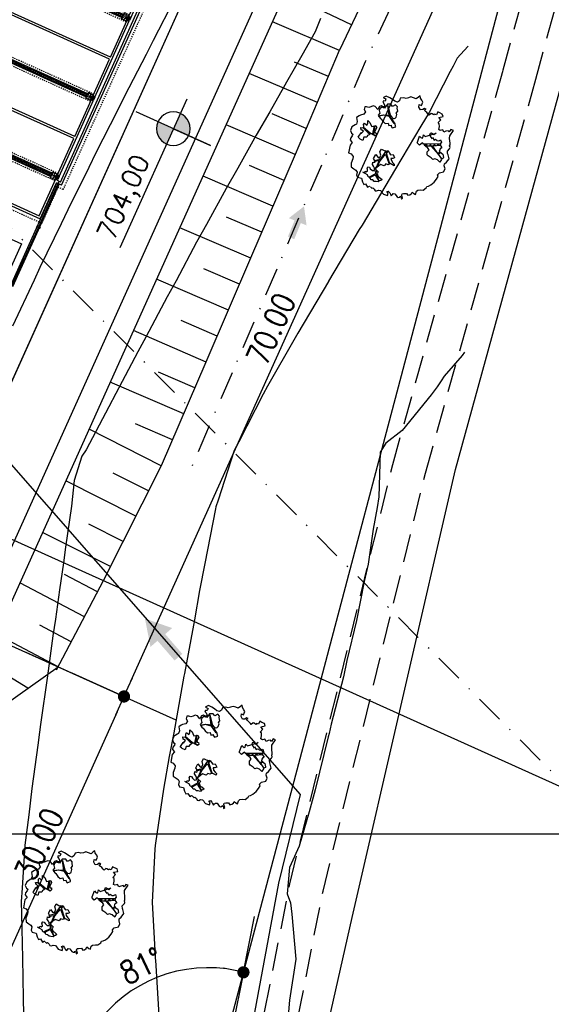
# Model space of a CAD drawing. Header units: millimetres. Extents: x 196436 to 199900, y 8705373 to 8708636.
# Tile 223 of 238: x 199540 to 199587, y 8707585 to 8707672. Entities that reach past the tile are written whole.
import ezdxf

# ---------------------------------------------------------------- set-up
doc = ezdxf.new("R2010")
doc.units = ezdxf.units.MM
doc.header["$LTSCALE"] = 5
for name, pattern in [('DASHDOT', [1, 0.5, -0.25, 0, -0.25]), ('DASHED', [0.75, 0.5, -0.25]), ('HIDDEN', [0.375, 0.25, -0.125])]:
    doc.linetypes.add(name, pattern=pattern)
for name, color, linetype in [('$CURVAS2', 40, 'Continuous'), ('ARVORE', 102, 'Continuous'), ('BAR-EIXOS', 7, 'DASHDOT'), ('BAR-PECAS', 2, 'Continuous'), ('CAIXA', 7, 'Continuous'), ('CERCA', 3, 'CERCA_LINE'), ('DIM', 7, 'Continuous'), ('drenagem', 184, 'Continuous'), ('ESTRADA_BARRO', 9, 'DASHED'), ('ESTRUTURA', 5, 'Continuous'), ('FLANGE', 9, 'Continuous'), ('LAGOA', 3, 'Continuous'), ('LFINA', 3, 'Continuous'), ('LIMHATRA', 2, 'HIDDEN'), ('LINHA_TRANS', 4, 'DASHDOT'), ('MALHA', 9, 'Continuous'), ('MF', 2, 'Continuous'), ('PAREDE', 5, 'Continuous'), ('REDE', 22, 'Continuous'), ('TER-BERMA', 4, 'Continuous'), ('TER-COTAS', 7, 'Continuous'), ('TER-OFFSET', 3, 'Continuous'), ('TER-OFFSET-LINHA', 7, 'Continuous'), ('TUBULACAO', 2, 'Continuous')]:
    doc.layers.add(name, color=color, linetype=linetype)
doc.styles.add('ROMANS', font='romans.shx', dxfattribs={"width": 0.85})
doc.linetypes.add('CERCA_LINE', pattern='A,0.5,-0.2,["X",Standard,S=0.1,R=0,X=-0.1,Y=-0.05],-0.25', length=0.95)
doc.dimstyles.new('COTA-500-EXTERNA', dxfattribs={"dimtxt": 2, "dimasz": 1.5, "dimexe": 0, "dimexo": 3, "dimgap": 0.5, "dimtad": 1, "dimzin": 4, "dimdsep": 46, "dimtxsty": 'ROMANS', "dimblk1": 'DOT1', "dimblk2": 'DOT1', "dimsah": 1, "dimcen": 0.2, "dimclrd": 256, "dimclre": 256, "dimclrt": 2, "dimadec": 0, "dimazin": 0, "dimtfac": 1, "dimtix": 1, "dimtmove": 2, "dimatfit": 3, "dimldrblk": 'DOT1', "dimfxl": 0, "dimtvp": 0.025, "dimtolj": 1, "dimtzin": 4, "dimlwd": -1, "dimlwe": -1, "dimarcsym": 0})

# ---------------------------------------------------------------- blocks, each defined once
blk = doc.blocks.new('A$C55C26645')
h = blk.add_hatch(color=2)
h.paths.add_polyline_path([(68.45, 12.67), (68.45, 21.47), (59.65, 21.47, 0.414214)])
h.paths.add_polyline_path([(68.45, 30.27), (68.45, 21.47), (77.25, 21.47, 0.414214)])
at = {"color": 7, "linetype": 'Continuous'}
blk.add_line((85.45, 21.47), (0, 21.47), dxfattribs=at)
blk.add_lwpolyline([(68.45, 21.47), (68.45, 42.86), (68.45, 0)], dxfattribs=at)
blk.add_circle((68.45, 21.47), 8.8, dxfattribs=at)
at = {"color": 3, "style": 'ROMANS'}
blk.add_attdef('226,00', (1.58, 25.75), '', height=10, dxfattribs=at)
blk = doc.blocks.new('A$C68864091')
at = {"layer": 'BAR-EIXOS', "color": 7, "ltscale": 0.1}
for p, q in [((-3345, 120), (-2745, 120)), ((-2672.5, 120), (-2072.5, 120)), ((-1972.5, 120), (-2072.5, 120)), ((-1902.5, 120), (-1302.5, 120)), ((-1132.5, 120), (-532.5, 120)), ((-432.5, 120), (-532.5, 120)), ((-2705, -315), (-2705, 85)), ((-1935, -315), (-1935, 85)), ((-1165, -315), (-1165, 85)), ((-395, -315), (-395, 85)), ((-2705, -915), (-2705, -315)), ((-1935, -915), (-1935, -315)), ((-1165, -915), (-1165, -315)), ((-395, -915), (-395, -315)), ((-2705, -1515), (-2705, -915)), ((-1935, -1515), (-1935, -915)), ((-1165, -1515), (-1165, -915)), ((-395, -1515), (-395, -915))]:
    blk.add_line(p, q, dxfattribs=at)
at = {"layer": 'BAR-EIXOS', "ltscale": 0.1}
blk.add_line((-1202.5, 120), (-1302.5, 120), dxfattribs=at)
at = {"layer": 'BAR-EIXOS', "color": 7}
for p, q in [((-2705, -1515), (-2705, -1505.2)), ((-2705, -1515), (-2705, -1505.8)), ((-1935, -1515), (-1935, -1505.2)), ((-1935, -1515), (-1935, -1505.8)), ((-1165, -1515), (-1165, -1505.2)), ((-1165, -1515), (-1165, -1505.8)), ((-395, -1515), (-395, -1505.2)), ((-395, -1515), (-395, -1505.8))]:
    blk.add_line(p, q, dxfattribs=at)
at = {"layer": 'BAR-PECAS', "color": 7, "linetype": 'DASHED'}
for p, q in [((-3334.9, 128.5), (-2745, 128.5)), ((-3334.9, 111.5), (-2745, 111.5)), ((-2662.4, 128.5), (-2072.5, 128.5)), ((-2662.4, 111.5), (-2072.5, 111.5)), ((-2065.1, 108.7), (-2065.1, 131.3)), ((-2064.3, 107.8), (-2064.3, 132.1)), ((-1975, 128.5), (-2062.4, 128.5)), ((-1975, 111.5), (-2062.4, 111.5)), ((-1892.4, 128.5), (-1302.5, 128.5)), ((-1892.4, 111.5), (-1302.5, 111.5)), ((-1295.1, 108.7), (-1295.1, 131.3)), ((-1294.3, 107.8), (-1294.3, 132.1)), ((-1205, 128.5), (-1292.4, 128.5)), ((-1205, 111.5), (-1292.4, 111.5)), ((-1122.4, 128.5), (-532.5, 128.5)), ((-1122.4, 111.5), (-532.5, 111.5)), ((-525.1, 108.7), (-525.1, 131.3)), ((-524.3, 107.8), (-524.3, 132.1)), ((-435, 128.5), (-522.4, 128.5)), ((-435, 111.5), (-522.4, 111.5)), ((-2710.9, -20), (-2710.9, 80)), ((-2699.1, -20), (-2699.1, 80)), ((-1940.9, -20), (-1940.9, 80)), ((-1929.1, -20), (-1929.1, 80)), ((-1170.9, -20), (-1170.9, 80)), ((-1159.1, -20), (-1159.1, 80)), ((-400.9, -20), (-400.9, 80)), ((-389.1, -20), (-389.1, 80)), ((-2710.9, -1505.5), (-2710.9, -1470)), ((-2699.1, -1505.5), (-2699.1, -1470)), ((-1940.9, -1505.5), (-1940.9, -1470)), ((-1929.1, -1505.5), (-1929.1, -1470)), ((-1170.9, -1505.5), (-1170.9, -1470)), ((-1159.1, -1505.5), (-1159.1, -1470)), ((-400.9, -1505.5), (-400.9, -1470)), ((-389.1, -1505.5), (-389.1, -1470)), ((-2695.5, -1507.6), (-2714.4, -1507.6)), ((-2696.4, -1508.4), (-2713.6, -1508.4)), ((-1925.5, -1507.6), (-1944.4, -1507.6)), ((-1926.4, -1508.4), (-1943.6, -1508.4)), ((-1155.5, -1507.6), (-1174.5, -1507.6)), ((-1156.4, -1508.4), (-1173.6, -1508.4)), ((-385.5, -1507.6), (-404.5, -1507.6)), ((-386.4, -1508.4), (-403.6, -1508.4))]:
    blk.add_line(p, q, dxfattribs=at)
at = {"layer": 'BAR-PECAS', "color": 7}
for p, q in [((-2710.9, -305.5), (-2710.9, -20)), ((-2699.1, -305.5), (-2699.1, -20)), ((-1940.9, -305.5), (-1940.9, -20)), ((-1929.1, -305.5), (-1929.1, -20)), ((-1170.9, -305.5), (-1170.9, -20)), ((-1159.1, -305.5), (-1159.1, -20)), ((-400.9, -305.5), (-400.9, -20)), ((-389.1, -305.5), (-389.1, -20)), ((-2695.5, -307.3), (-2714.4, -307.3)), ((-2696.4, -308.2), (-2713.6, -308.2)), ((-2710.9, -905.5), (-2710.9, -315)), ((-2699.1, -905.5), (-2699.1, -315)), ((-1925.5, -307.3), (-1944.4, -307.3)), ((-1926.4, -308.2), (-1943.6, -308.2)), ((-1940.9, -905.5), (-1940.9, -315)), ((-1929.1, -905.5), (-1929.1, -315)), ((-1155.5, -307.3), (-1174.5, -307.3)), ((-1156.4, -308.2), (-1173.6, -308.2)), ((-1170.9, -905.5), (-1170.9, -315)), ((-1159.1, -905.5), (-1159.1, -315)), ((-385.5, -307.3), (-404.5, -307.3)), ((-386.4, -308.2), (-403.6, -308.2)), ((-400.9, -905.5), (-400.9, -315)), ((-389.1, -905.5), (-389.1, -315)), ((-2695.5, -907.3), (-2714.4, -907.3)), ((-2710.9, -1470), (-2710.9, -915)), ((-2699.1, -1470), (-2699.1, -915)), ((-1925.5, -907.3), (-1944.4, -907.3)), ((-1926.4, -908.2), (-1943.6, -908.2)), ((-1940.9, -1470), (-1940.9, -915)), ((-1929.1, -1470), (-1929.1, -915)), ((-1155.5, -907.3), (-1174.5, -907.3)), ((-1156.4, -908.2), (-1173.6, -908.2)), ((-1170.9, -1470), (-1170.9, -915)), ((-1159.1, -1470), (-1159.1, -915)), ((-385.5, -907.3), (-404.5, -907.3)), ((-386.4, -908.2), (-403.6, -908.2)), ((-400.9, -1470), (-400.9, -915)), ((-389.1, -1470), (-389.1, -915))]:
    blk.add_line(p, q, dxfattribs=at)
at = {"layer": 'BAR-PECAS'}
blk.add_line((-2696.4, -908.2), (-2713.6, -908.2), dxfattribs=at)
at = {"layer": 'BAR-PECAS', "color": 7, "linetype": 'DASHED'}
for points in [[(-2072.5, 128.5, -0.214214), (-2065.1, 131.3), (-2064.3, 132.1), (-2062.4, 132.1), (-2062.4, 107.8), (-2064.3, 107.8), (-2065.1, 108.7, -0.214214), (-2072.5, 111.5)], [(-1302.5, 128.5, -0.214214), (-1295.1, 131.3), (-1294.3, 132.1), (-1292.4, 132.1), (-1292.4, 107.8), (-1294.3, 107.8), (-1295.1, 108.7, -0.214214), (-1302.5, 111.5)], [(-532.5, 128.5, -0.214214), (-525.1, 131.3), (-524.3, 132.1), (-522.4, 132.1), (-522.4, 107.8), (-524.3, 107.8), (-525.1, 108.7, -0.214214), (-532.5, 111.5)], [(-2710.9, -1515, -0.214214), (-2713.6, -1508.4), (-2714.4, -1507.6), (-2714.4, -1505.8), (-2695.5, -1505.8), (-2695.5, -1507.6), (-2696.4, -1508.4, -0.214214), (-2699.1, -1515)], [(-1940.9, -1515, -0.214214), (-1943.6, -1508.4), (-1944.4, -1507.6), (-1944.4, -1505.8), (-1925.5, -1505.8), (-1925.5, -1507.6), (-1926.4, -1508.4, -0.214214), (-1929.1, -1515)], [(-1170.9, -1515, -0.214214), (-1173.6, -1508.4), (-1174.5, -1507.6), (-1174.5, -1505.8), (-1155.5, -1505.8), (-1155.5, -1507.6), (-1156.4, -1508.4, -0.214214), (-1159.1, -1515)], [(-400.9, -1515, -0.214214), (-403.6, -1508.4), (-404.5, -1507.6), (-404.5, -1505.8), (-385.5, -1505.8), (-385.5, -1507.6), (-386.4, -1508.4, -0.214214), (-389.1, -1515)]]:
    blk.add_lwpolyline(points, format="xyb", close=True, dxfattribs=at)
at = {"layer": 'BAR-PECAS', "color": 7}
for points in [[(-2710.9, -315, -0.214214), (-2713.6, -308.2), (-2714.4, -307.3), (-2714.4, -305.5), (-2695.5, -305.5), (-2695.5, -307.3), (-2696.4, -308.2, -0.214214), (-2699.1, -315)], [(-1940.9, -315, -0.214214), (-1943.6, -308.2), (-1944.4, -307.3), (-1944.4, -305.5), (-1925.5, -305.5), (-1925.5, -307.3), (-1926.4, -308.2, -0.214214), (-1929.1, -315)], [(-1170.9, -315, -0.214214), (-1173.6, -308.2), (-1174.5, -307.3), (-1174.5, -305.5), (-1155.5, -305.5), (-1155.5, -307.3), (-1156.4, -308.2, -0.214214), (-1159.1, -315)], [(-400.9, -315, -0.214214), (-403.6, -308.2), (-404.5, -307.3), (-404.5, -305.5), (-385.5, -305.5), (-385.5, -307.3), (-386.4, -308.2, -0.214214), (-389.1, -315)], [(-2710.9, -915, -0.214214), (-2713.6, -908.2), (-2714.4, -907.3), (-2714.4, -905.5), (-2695.5, -905.5), (-2695.5, -907.3), (-2696.4, -908.2, -0.214214), (-2699.1, -915)], [(-1940.9, -915, -0.214214), (-1943.6, -908.2), (-1944.4, -907.3), (-1944.4, -905.5), (-1925.5, -905.5), (-1925.5, -907.3), (-1926.4, -908.2, -0.214214), (-1929.1, -915)], [(-1170.9, -915, -0.214214), (-1173.6, -908.2), (-1174.5, -907.3), (-1174.5, -905.5), (-1155.5, -905.5), (-1155.5, -907.3), (-1156.4, -908.2, -0.214214), (-1159.1, -915)], [(-400.9, -915, -0.214214), (-403.6, -908.2), (-404.5, -907.3), (-404.5, -905.5), (-385.5, -905.5), (-385.5, -907.3), (-386.4, -908.2, -0.214214), (-389.1, -915)]]:
    blk.add_lwpolyline(points, format="xyb", close=True, dxfattribs=at)
at = {"layer": 'ESTRUTURA', "color": 3}
for p, q in [((-2645, 180), (-2765, 180)), ((-2765, 60), (-2765, 180)), ((-2645, 60), (-2645, 180)), ((-1875, 180), (-1995, 180)), ((-1995, 60), (-1995, 180)), ((-1875, 60), (-1875, 180)), ((-1105, 180), (-1225, 180)), ((-1225, 60), (-1225, 180)), ((-1105, 60), (-1105, 180)), ((-335, 180), (-455, 180)), ((-455, 60), (-455, 180)), ((-335, 60), (-335, 180)), ((-2665, 160), (-2745, 160)), ((-2745, 80), (-2745, 160)), ((-2665, 80), (-2665, 160)), ((-1895, 160), (-1975, 160)), ((-1975, 80), (-1975, 160)), ((-1895, 80), (-1895, 160)), ((-1125, 160), (-1205, 160)), ((-1205, 80), (-1205, 160)), ((-1125, 80), (-1125, 160)), ((-355, 160), (-435, 160)), ((-435, 80), (-435, 160)), ((-355, 80), (-355, 160)), ((-2645, 60), (-2765, 60)), ((-2665, 80), (-2745, 80)), ((-1875, 60), (-1995, 60)), ((-1895, 80), (-1975, 80)), ((-1105, 60), (-1225, 60)), ((-1125, 80), (-1205, 80)), ((-335, 60), (-455, 60)), ((-355, 80), (-435, 80))]:
    blk.add_line(p, q, dxfattribs=at)
at = {"layer": 'ESTRUTURA', "color": 2}
for p, q in [((-3100, 0), (-3100, -1540)), ((0, 0), (-3100, 0)), ((0, -1590), (0, 0)), ((-3080, -20), (-3080, -1520)), ((-2330, -20), (-3080, -20)), ((-2330, -1520), (-2330, -20)), ((-2310, -1520), (-2310, -20)), ((-1560, -20), (-2310, -20)), ((-1560, -1520), (-1560, -20)), ((-1540, -1520), (-1540, -20)), ((-790, -20), (-1540, -20)), ((-790, -1520), (-790, -20)), ((-770, -1520), (-770, -20)), ((-20, -20), (-770, -20)), ((-20, -1520), (-20, -20)), ((-3100, -1540), (-2750, -1540)), ((-3080, -1520), (-2720, -1520)), ((-2750, -1590), (-2750, -1540)), ((-2730, -1570), (-2730, -1540)), ((-2730, -1540), (-2720, -1540)), ((-2720, -1527.5), (-2720, -1520)), ((-2720, -1540), (-2720, -1532.5)), ((-2690, -1527.5), (-2690, -1520)), ((-2690, -1520), (-2330, -1520)), ((-2690, -1540), (-2690, -1532.5)), ((-2690, -1540), (-1950, -1540)), ((-2310, -1520), (-1950, -1520)), ((-1950, -1527.5), (-1950, -1520)), ((-1950, -1540), (-1950, -1532.5)), ((-1920, -1527.5), (-1920, -1520)), ((-1920, -1520), (-1560, -1520)), ((-1920, -1540), (-1920, -1532.5)), ((-1920, -1540), (-1180, -1540)), ((-1540, -1520), (-1180, -1520)), ((-1180, -1527.5), (-1180, -1520)), ((-1180, -1540), (-1180, -1532.5)), ((-1150, -1527.5), (-1150, -1520)), ((-1150, -1520), (-790, -1520)), ((-1150, -1540), (-1150, -1532.5)), ((-1150, -1540), (-410, -1540)), ((-770, -1520), (-410, -1520)), ((-410, -1527.5), (-410, -1520)), ((-410, -1540), (-410, -1532.5)), ((-380, -1527.5), (-380, -1520)), ((-380, -1520), (-20, -1520)), ((-380, -1540), (-380, -1532.5)), ((-380, -1540), (-20, -1540)), ((-2750, -1590), (0, -1590)), ((-2730, -1570), (-20, -1570))]:
    blk.add_line(p, q, dxfattribs=at)
at = {"layer": 'ESTRUTURA', "color": 7}
for p, q in [((-2720, -1470), (-2720, -20)), ((-2690, -1470), (-2690, -20)), ((-1950, -1470), (-1950, -20)), ((-1920, -1470), (-1920, -20)), ((-1180, -1470), (-1180, -20)), ((-1150, -1470), (-1150, -20)), ((-410, -1470), (-410, -20)), ((-380, -1470), (-380, -20)), ((-2730, -1520), (-2730, -1470)), ((-2730, -1470), (-2680, -1470)), ((-2680, -1520), (-2680, -1470)), ((-1960, -1520), (-1960, -1470)), ((-1960, -1470), (-1910, -1470)), ((-1910, -1520), (-1910, -1470)), ((-1190, -1520), (-1190, -1470)), ((-1190, -1470), (-1140, -1470)), ((-1140, -1520), (-1140, -1470)), ((-420, -1520), (-420, -1470)), ((-420, -1470), (-370, -1470)), ((-370, -1520), (-370, -1470))]:
    blk.add_line(p, q, dxfattribs=at)
at = {"layer": 'ESTRUTURA', "color": 9}
for p, q in [((-2725, -1532.5), (-2725, -1527.5)), ((-2720, -1527.5), (-2725, -1527.5)), ((-2720, -1532.5), (-2725, -1532.5)), ((-2690, -1520), (-2720, -1520)), ((-2720, -1527.5), (-2690, -1527.5)), ((-2720, -1532.5), (-2690, -1532.5)), ((-2690, -1540), (-2720, -1540)), ((-2690, -1527.5), (-2685, -1527.5)), ((-2690, -1532.5), (-2685, -1532.5)), ((-2685, -1532.5), (-2685, -1527.5)), ((-1920, -1520), (-1950, -1520)), ((-1920, -1540), (-1950, -1540)), ((-1920, -1527.5), (-1915, -1527.5)), ((-1920, -1532.5), (-1915, -1532.5)), ((-1915, -1532.5), (-1915, -1527.5)), ((-1185, -1532.5), (-1185, -1527.5)), ((-1180, -1527.5), (-1185, -1527.5)), ((-1180, -1532.5), (-1185, -1532.5)), ((-1150, -1520), (-1180, -1520)), ((-1150, -1540), (-1180, -1540)), ((-1150, -1527.5), (-1145, -1527.5)), ((-1150, -1532.5), (-1145, -1532.5)), ((-1145, -1532.5), (-1145, -1527.5)), ((-415, -1532.5), (-415, -1527.5)), ((-410, -1527.5), (-415, -1527.5)), ((-410, -1532.5), (-415, -1532.5)), ((-380, -1520), (-410, -1520)), ((-380, -1540), (-410, -1540)), ((-380, -1527.5), (-375, -1527.5)), ((-380, -1532.5), (-375, -1532.5)), ((-375, -1532.5), (-375, -1527.5))]:
    blk.add_line(p, q, dxfattribs=at)
at = {"layer": 'ESTRUTURA'}
blk.add_line((-20, -1570), (-20, -1540), dxfattribs=at)
at = {"layer": 'ESTRUTURA', "color": 9}
blk.add_lwpolyline([(-2686, -1531.5), (-2724, -1531.5), (-2724, -1528.5), (-2686, -1528.5)], close=True, dxfattribs=at)
at = {"layer": 'LFINA', "color": 9}
for points in [[(-1916, -1531.5), (-1954, -1531.5), (-1954, -1528.5), (-1916, -1528.5)], [(-1146, -1531.5), (-1184, -1531.5), (-1184, -1528.5), (-1146, -1528.5)], [(-376, -1531.5), (-414, -1531.5), (-414, -1528.5), (-376, -1528.5)]]:
    blk.add_lwpolyline(points, close=True, dxfattribs=at)
at = {"layer": 'LIMHATRA', "color": 9, "linetype": 'HIDDEN', "ltscale": 0.1}
for p, q in [((-3130, 30), (-3130, -1570)), ((30, 30), (-3130, 30)), ((30, -1620), (30, 30)), ((-3130, -1570), (-2780, -1570)), ((-2780, -1620), (-2780, -1570)), ((-2780, -1620), (30, -1620))]:
    blk.add_line(p, q, dxfattribs=at)
at = {"layer": 'LIMHATRA', "color": 7, "linetype": 'HIDDEN', "ltscale": 0.1}
for p, q in [((-2740, -1520), (-2740, -20)), ((-2670, -1520), (-2670, -20)), ((-1970, -1520), (-1970, -20)), ((-1900, -1520), (-1900, -20)), ((-1200, -1520), (-1200, -20)), ((-1130, -1520), (-1130, -20)), ((-430, -1520), (-430, -20)), ((-360, -1520), (-360, -20)), ((-2720, -1520), (-2720, -1470)), ((-2690, -1520), (-2690, -1470)), ((-1950, -1520), (-1950, -1470)), ((-1920, -1520), (-1920, -1470)), ((-1180, -1520), (-1180, -1470)), ((-1150, -1520), (-1150, -1470)), ((-410, -1520), (-410, -1470)), ((-380, -1520), (-380, -1470))]:
    blk.add_line(p, q, dxfattribs=at)
at = {"layer": 'PAREDE', "color": 9}
for p, q in [((-1955, -1532.5), (-1955, -1527.5)), ((-1950, -1527.5), (-1955, -1527.5)), ((-1950, -1532.5), (-1955, -1532.5)), ((-1950, -1527.5), (-1920, -1527.5)), ((-1950, -1532.5), (-1920, -1532.5)), ((-1180, -1527.5), (-1150, -1527.5)), ((-1180, -1532.5), (-1150, -1532.5)), ((-410, -1527.5), (-380, -1527.5)), ((-410, -1532.5), (-380, -1532.5))]:
    blk.add_line(p, q, dxfattribs=at)
blk = doc.blocks.new('DOT1')
for q in [(0, 3.36), (0, -3.36)]:
    blk.add_line((0, 0), q)
at = {"linetype": 'ByBlock'}
blk.add_line((0, 0), (-1.2, 0), dxfattribs=at)
at = {"color": 0, "linetype": 'ByBlock', "const_width": 0.36}
blk.add_lwpolyline([(-0.18, 0, 1), (0.18, 0, 1)], format="xyb", close=True, dxfattribs=at)
blk = doc.blocks.new('*D80')
at = {"layer": 'Defpoints', "color": 0}
for p in [(199537.808, 8707617.643, -1), (199556.52, 8707575.905, -1), (199551.713, 8707565.235)]:
    blk.add_point(p, dxfattribs=at)
at = {"layer": 'DIM'}
for p, q in [((199536.576, 8707614.908), (199520.526, 8707579.286)), ((199521.894, 8707578.67), (199550.345, 8707565.851)), ((199555.288, 8707573.17), (199551.713, 8707565.235))]:
    blk.add_line(p, q, dxfattribs=at)
at = {"layer": 'DIM', "xscale": 1.5, "yscale": 1.5, "zscale": 1.5}
for p, rotation in [((199520.526, 8707579.286), 155.7458953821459), ((199551.713, 8707565.235), 335.7458953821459)]:
    blk.add_blockref('DOT1', p, dxfattribs=dict(at, rotation=rotation))
at = {"layer": 'DIM', "color": 2, "insert": (199536.736, 8707573.628), "char_height": 2, "attachment_point": 5, "rotation": 335.7459, "style": 'ROMANS'}
blk.add_mtext('\\A1;34.21', dxfattribs=at)
blk = doc.blocks.new('*D81')
at = {"layer": 'Defpoints', "color": 0}
for p in [(199629.982, 8707853.205, -1), (199160.458, 8707754.352, -1), (199553.968, 8707587.887), (199556.52, 8707575.905, -1), (199556.52, 8707575.905, -1)]:
    blk.add_point(p, dxfattribs=at)
at = {"layer": 'DIM'}
blk.add_arc((199556.52, 8707575.905), 12.251, 82.18169, 148.72638, dxfattribs=at)
at = {"layer": 'DIM', "xscale": 1.5, "yscale": 1.5, "zscale": 1.5}
for p, rotation in [((199559.658, 8707587.748), 348.6719272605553), ((199545.35, 8707580.938), 242.2361372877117)]:
    blk.add_blockref('DOT1', p, dxfattribs=dict(at, rotation=rotation))
at = {"layer": 'DIM', "color": 2, "insert": (199550.61, 8707588.321), "char_height": 2, "attachment_point": 5, "rotation": 25.45403, "style": 'ROMANS'}
blk.add_mtext('\\A1;81°', dxfattribs=at)
blk = doc.blocks.new('*D82')
at = {"layer": 'Defpoints', "color": 0}
for p in [(199276.71, 8708012.372, -1), (199629.982, 8707853.205, -1), (199629.982, 8707853.205, -1), (199611.205, 8707850.27), (199556.52, 8707575.905, -1)]:
    blk.add_point(p, dxfattribs=at)
at = {"layer": 'DIM'}
blk.add_arc((199629.982, 8707853.205), 19.004, 160.26936, 250.63871, dxfattribs=at)
at = {"layer": 'DIM', "xscale": 1.5, "yscale": 1.5, "zscale": 1.5}
for p, rotation in [((199612.655, 8707861.011), 68.00762625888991), ((199625.115, 8707834.834), 342.9004382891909)]:
    blk.add_blockref('DOT1', p, dxfattribs=dict(at, rotation=rotation))
at = {"layer": 'DIM', "color": 2, "insert": (199614.177, 8707845.681), "char_height": 2, "attachment_point": 5, "rotation": 295.45403, "style": 'ROMANS'}
blk.add_mtext('\\A1;99°', dxfattribs=at)
blk = doc.blocks.new('*D87')
at = {"layer": 'Defpoints', "color": 0}
for p in [(199276.71, 8708012.372, -1), (199175.31, 8707765.043), (199160.458, 8707754.352, -1), (199160.458, 8707754.352, -1), (199556.52, 8707575.905, -1)]:
    blk.add_point(p, dxfattribs=at)
at = {"layer": 'DIM'}
blk.add_arc((199160.458, 8707754.352), 18.3, 340.44369, 61.0481, dxfattribs=at)
at = {"layer": 'DIM', "xscale": 1.5, "yscale": 1.5, "zscale": 1.5}
for p, rotation in [((199167.975, 8707771.037), 153.3969975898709), ((199177.142, 8707746.835), 248.0947931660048)]:
    blk.add_blockref('DOT1', p, dxfattribs=dict(at, rotation=rotation))
at = {"layer": 'DIM', "color": 2, "insert": (199178.974, 8707761.366), "char_height": 2, "attachment_point": 5, "rotation": 290.7459, "style": 'ROMANS'}
blk.add_mtext('\\A1;90°', dxfattribs=at)
blk = doc.blocks.new('ARVORE6')
for points in [[(-1.778, 2.183), (-1.868, 2.123), (-1.858, 2.064), (-1.957, 2.004), (-2.047, 1.974), (-2.077, 1.895), (-2.057, 1.785), (-2.096, 1.676), (-2.186, 1.627), (-2.265, 1.597), (-2.335, 1.567), (-2.454, 1.358), (-2.335, 1.299), (-2.226, 1.348), (-2.216, 1.259), (-2.335, 1.199), (-2.414, 1.179), (-2.504, 1.15), (-2.454, 1.07), (-2.414, 1.02), (-2.444, 0.931), (-2.623, 0.852), (-2.673, 0.792), (-2.683, 0.702), (-2.633, 0.683), (-2.633, 0.683), (-2.723, 0.623), (-2.772, 0.643), (-2.802, 0.643), (-2.762, 0.563), (-2.603, 0.573), (-2.524, 0.534), (-2.524, 0.454), (-2.554, 0.295), (-2.673, 0.245), (-2.673, 0.136), (-2.623, 0.037), (-2.544, -0.023), (-2.643, -0.102), (-2.713, -0.182), (-2.554, -0.261), (-2.514, -0.351), (-2.524, -0.52), (-2.564, -0.639), (-2.474, -0.828), (-2.405, -0.887), (-2.405, -0.977), (-2.375, -1.116), (-2.265, -1.334), (-2.126, -1.493), (-2.007, -1.613), (-1.908, -1.603), (-1.818, -1.732), (-1.818, -1.97), (-1.669, -2.08), (-1.49, -2.07), (-1.391, -2.109), (-1.321, -2.229), (-1.162, -2.417), (-0.933, -2.407), (-0.864, -2.398), (-0.725, -2.417), (-0.625, -2.557), (-0.566, -2.606), (-0.466, -2.596), (-0.417, -2.636), (-0.307, -2.656), (-0.208, -2.666), (-0.049, -2.686), (0.08, -2.716), (0.329, -2.984), (0.408, -2.855), (0.289, -2.735), (0.369, -2.696), (0.369, -2.566), (0.349, -2.447), (0.488, -2.407), (0.478, -2.268), (0.548, -2.199), (0.707, -2.268), (0.856, -2.288), (0.925, -2.239), (1.054, -2.417), (1.204, -2.338), (1.204, -2.576), (1.343, -2.566), (1.432, -2.437), (1.512, -2.338), (1.363, -2.239), (1.432, -2.139), (1.392, -2.09), (1.472, -2.01), (1.502, -1.96), (1.432, -1.841), (1.502, -1.801), (1.601, -1.742), (1.691, -1.672), (1.78, -1.642), (1.8, -1.742), (1.86, -1.662), (1.81, -1.553), (1.82, -1.424), (1.989, -1.374), (2.128, -1.424), (2.058, -1.533), (2.217, -1.642), (2.327, -1.613), (2.456, -1.553), (2.585, -1.563), (2.545, -1.464), (2.476, -1.324), (2.555, -1.195), (2.635, -1.056), (2.615, -0.917), (2.615, -0.778), (2.675, -0.659), (2.685, -0.46), (2.565, -0.39), (2.506, -0.261), (2.585, -0.132), (2.704, -0.023), (2.834, 0.106), (2.963, 0.275), (2.923, 0.434), (2.913, 0.444), (2.814, 0.325), (2.704, 0.394), (2.734, 0.484), (2.685, 0.534), (2.595, 0.484), (2.396, 0.454), (2.416, 0.583), (2.496, 0.643), (2.476, 0.762), (2.337, 0.891), (2.536, 0.991), (2.585, 1.1), (2.565, 1.229), (2.545, 1.358), (2.615, 1.468), (2.635, 1.567), (2.496, 1.627), (2.347, 1.587), (2.237, 1.706), (2.227, 1.895), (2.207, 1.984), (2.148, 2.133), (1.919, 2.143), (1.79, 2.223), (1.77, 2.292), (1.73, 2.392), (1.691, 2.501), (1.512, 2.62), (1.353, 2.59), (1.283, 2.531), (1.194, 2.58), (1.114, 2.69), (0.995, 2.739), (0.836, 2.66), (0.726, 2.809), (0.319, 2.978), (0.229, 2.849), (0.07, 2.779), (-0.059, 2.819), (-0.268, 2.958), (-0.476, 2.998), (-0.615, 2.869), (-0.705, 2.779), (-0.824, 2.739), (-0.983, 2.809), (-1.112, 2.779), (-1.202, 2.57), (-1.421, 2.56), (-1.58, 2.521), (-1.57, 2.411), (-1.768, 2.342), (-1.729, 2.233), (-1.749, 2.203)], [(-0.877, 2.444), (-0.946, 2.351), (-0.865, 2.293), (-0.923, 2.235), (-0.877, 2.154), (-0.784, 2.142), (-0.738, 2.154), (-0.668, 2.085), (-0.703, 2.015), (-0.796, 1.98), (-0.923, 1.888), (-0.946, 1.772), (-0.807, 1.749), (-0.703, 1.772), (-0.587, 1.818), (-0.46, 1.772), (-0.506, 1.714), (-0.494, 1.633), (-0.344, 1.656), (-0.274, 1.679), (-0.089, 1.517), (-0.274, 1.424), (-0.321, 1.366), (-0.182, 1.25), (0.004, 1.262), (0.143, 1.146), (0.039, 1.019), (-0.031, 0.857), (-0.019, 0.799), (-0.17, 0.764), (-0.274, 0.718), (-0.286, 0.579), (-0.483, 0.532), (-0.506, 0.636), (-0.483, 0.741), (-0.599, 0.741), (-0.738, 0.683), (-0.831, 0.625), (-0.912, 0.648), (-0.749, 0.845), (-0.749, 0.903), (-0.784, 0.972), (-0.715, 1.088), (-0.796, 1.192), (-0.68, 1.378), (-0.796, 1.61), (-0.796, 1.691), (-0.877, 1.702), (-0.97, 1.644), (-1.062, 1.586), (-1.12, 1.633), (-1.143, 1.667), (-1.317, 1.644), (-1.375, 1.575), (-1.514, 1.459), (-1.514, 1.459), (-1.561, 1.552), (-1.561, 1.633), (-1.607, 1.702), (-1.561, 1.818), (-1.526, 1.911), (-1.433, 1.98), (-1.398, 2.073), (-1.259, 2.085), (-1.213, 2.2), (-1.097, 2.212), (-0.993, 2.316), (-0.946, 2.386)], [(1.214, 2.064), (1.323, 1.925), (1.402, 1.994), (1.432, 2.024), (1.551, 2.024), (1.512, 1.885), (1.591, 1.845), (1.691, 1.835), (1.75, 1.766), (1.611, 1.676), (1.701, 1.597), (1.85, 1.567), (1.72, 1.468), (1.621, 1.448), (1.482, 1.418), (1.482, 1.179), (1.363, 1.16), (1.194, 1.299), (1.204, 1.309), (1.094, 1.299), (1.074, 1.229), (0.965, 1.249), (0.915, 1.328), (1.114, 1.547), (1.064, 1.656), (1.035, 1.746), (0.955, 1.805), (0.995, 1.964), (0.826, 2.054), (0.935, 2.193), (0.975, 2.223), (1.054, 2.282), (1.104, 2.223), (1.253, 2.064), (1.283, 2.034)], [(-0.912, 1.691), (-1.132, 1.76), (-1.236, 2.142), (-1.271, 2.142), (-1.178, 1.783), (-1.572, 1.656), (-1.572, 1.633), (-1.12, 1.725), (-0.993, 1.667)], [(-1.266, 1.754), (-1.248, 1.717), (-1.303, 1.736)], [(-1.063, 1.736), (-1.063, 1.717), (-1.007, 1.727)], [(0.004, 0.914), (-0.402, 1.343), (-0.402, 1.679), (-0.437, 1.679), (-0.448, 1.401), (-0.796, 1.644), (-0.807, 1.61), (-0.483, 1.355), (-0.182, 0.984), (-0.749, 0.891), (-0.749, 0.857), (-0.147, 0.914), (-0.066, 0.81)], [(1.07, 1.61), (1.51, 1.899), (1.545, 1.876), (1.163, 1.575)], [(1.11, 1.634), (1.166, 1.597), (1.138, 1.671), (1.221, 1.643), (1.221, 1.69)], [(1.341, 1.801), (1.406, 1.764), (1.406, 1.819)], [(-0.508, 1.385), (-0.489, 1.431)], [(-0.351, 1.209), (-0.323, 1.264), (-0.388, 1.237)], [(-0.231, 1.061), (-0.184, 1.117), (-0.268, 1.098)], [(1.175, 1.616), (1.073, 1.449), (1.489, 1.264), (1.489, 1.237), (1.027, 1.412), (0.944, 1.301)], [(1.166, 1.412), (1.129, 1.385), (1.184, 1.412), (1.184, 1.348)], [(-0.489, 0.941), (-0.489, 0.895), (-0.526, 0.923)], [(-0.221, 0.996), (-0.249, 0.913), (-0.286, 0.969), (-0.286, 0.923)], [(-0.092, 0.876), (-0.046, 0.95), (-0.129, 0.904), (-0.092, 0.987)], [(1.353, 0.464), (1.313, 0.365), (1.174, 0.315), (1.194, 0.116), (1.233, 0.116), (1.353, 0.116), (1.611, 0.216), (1.691, 0.156), (1.651, 0.067), (1.701, -0.023), (1.84, -0.092), (1.929, -0.073), (2.009, -0.172), (2.188, -0.182), (2.257, -0.212), (2.386, -0.132), (2.327, 0.047), (2.466, 0.116), (2.506, 0.305), (2.327, 0.504), (2.416, 0.643), (2.357, 0.772), (2.267, 0.832), (2.118, 0.822), (2.019, 0.941), (1.83, 0.861), (1.8, 0.822), (1.621, 0.742), (1.482, 0.643), (1.482, 0.484), (1.333, 0.484), (1.323, 0.315)], [(1.383, 0.161), (1.812, 0.335), (1.962, 0.66), (1.974, 0.938), (1.974, 0.625), (1.881, 0.347), (2.438, 0.3), (1.881, 0.289), (1.696, 0.185)], [(1.471, 0.192), (1.508, 0.174), (1.517, 0.22), (1.554, 0.211), (1.609, 0.248), (1.711, 0.211)], [(1.776, 0.322), (1.84, 0.276), (1.766, 0.294)], [(1.877, 0.47), (1.933, 0.451), (1.877, 0.433), (1.905, 0.396), (1.85, 0.377)], [(1.979, 0.34), (1.979, 0.285), (2.016, 0.34)], [(0.189, -1.762), (0.015, -1.82), (0.05, -1.901), (0.004, -1.947), (-0.031, -1.97), (-0.066, -2.063), (-0.054, -2.109), (-0.031, -2.179), (-0.17, -2.19), (-0.251, -2.098), (-0.379, -2.109), (-0.494, -2.155), (-0.529, -2.051), (-0.564, -2.016), (-0.657, -1.97), (-0.773, -2.063), (-0.842, -2.132), (-1.028, -2.132), (-1.062, -2.109), (-1.074, -2.016), (-1.109, -1.993), (-1.248, -1.877), (-1.086, -1.773), (-1.004, -1.634), (-1.016, -1.518), (-0.912, -1.449), (-0.761, -1.31), (-0.703, -1.275), (-0.541, -1.31), (-0.448, -1.437), (-0.344, -1.391), (-0.205, -1.275), (0.004, -1.148), (-0.089, -0.962), (0.073, -0.87), (0.108, -0.893), (0.409, -1.078), (0.317, -1.136), (0.259, -1.194), (0.282, -1.24), (0.433, -1.31), (0.317, -1.379), (0.375, -1.959), (0.386, -2.005), (0.305, -1.866), (0.433, -1.762), (0.433, -1.681), (0.363, -1.634), (0.212, -1.681), (0.12, -1.727)], [(-0.193, -1.31), (-0.251, -1.565), (-0.842, -1.912), (-0.274, -1.657), (-0.332, -2.109), (-0.263, -2.098), (-0.054, -1.148)], [(-0.268, -1.582), (-0.277, -1.656), (-0.332, -1.61), (-0.351, -1.665), (-0.388, -1.647), (-0.406, -1.684)], [(-0.212, -1.554), (-0.157, -1.582), (-0.24, -1.573)], [(-0.184, -1.24), (-0.101, -1.249), (-0.184, -1.286), (-0.101, -1.332), (-0.184, -1.351), (-0.101, -1.406)], [(-0.767, -1.868), (-1.1, -2.026), (-0.776, -1.905), (-0.702, -2.044), (-0.73, -1.878)], [(-0.286, -1.961), (-0.24, -1.979), (-0.314, -2.007)], [(-0.268, -1.739), (-0.212, -1.776), (-0.286, -1.832)]]:
    blk.add_lwpolyline(points)
blk = doc.blocks.new('*D88')
at = {"layer": 'Defpoints', "color": 0}
for p in [(199535.804, 8707618.143, -1), (199526.594, 8707589.388, -1), (199536.758, 8707584.809)]:
    blk.add_point(p, dxfattribs=at)
at = {"layer": 'DIM'}
for p, q in [((199538.539, 8707616.911), (199549.082, 8707612.161)), ((199548.466, 8707610.793), (199537.374, 8707586.176)), ((199529.329, 8707588.156), (199536.758, 8707584.809))]:
    blk.add_line(p, q, dxfattribs=at)
at = {"layer": 'DIM', "xscale": 1.5, "yscale": 1.5, "zscale": 1.5}
for p, rotation in [((199549.082, 8707612.161), 65.74589538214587), ((199536.758, 8707584.809), 245.7458953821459)]:
    blk.add_blockref('DOT1', p, dxfattribs=dict(at, rotation=rotation))
at = {"layer": 'DIM', "color": 2, "insert": (199541.552, 8707599.101), "char_height": 2, "attachment_point": 5, "rotation": 65.7459, "style": 'ROMANS'}
blk.add_mtext('\\A1;30.00', dxfattribs=at)
blk = doc.blocks.new('A$C0C100BE6')
blk.add_hatch(color=7).paths.add_polyline_path([(0.772, 0.604), (0.956, 0.808), (1.217, 0), (0.387, 0.178), (0.571, 0.381), (0, 0.898), (0.201, 1.12)])
blk = doc.blocks.new('*D91')
at = {"layer": 'Defpoints', "color": 0}
for p in [(199566.412, 8707681.13), (199577.837, 8707675.982), (199537.657, 8707617.308)]:
    blk.add_point(p, dxfattribs=at)
at = {"layer": 'TER-COTAS'}
for p, q in [((199569.147, 8707679.897), (199577.837, 8707675.982)), ((199549.698, 8707613.528), (199577.221, 8707674.615)), ((199540.392, 8707616.076), (199549.082, 8707612.161))]:
    blk.add_line(p, q, dxfattribs=at)
at = {"layer": 'TER-COTAS', "xscale": 1.5, "yscale": 1.5, "zscale": 1.5}
for p, rotation in [((199577.837, 8707675.982), 65.74589538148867), ((199549.082, 8707612.161), 245.7458953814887)]:
    blk.add_blockref('DOT1', p, dxfattribs=dict(at, rotation=rotation))
at = {"layer": 'TER-COTAS', "color": 2, "insert": (199562.092, 8707644.688), "char_height": 2, "attachment_point": 5, "rotation": 65.7459, "style": 'ROMANS'}
blk.add_mtext('\\A1;70.00', dxfattribs=at)

msp = doc.modelspace()

# ---------------------------------------------------------------- linework, layer by layer
at = {"layer": '$CURVAS2'}
for points in [[(199553.597, 8707673.953, 706), (199551.665, 8707670.211, 706), (199551.035, 8707668.964, 706), (199549.116, 8707665.276, 706), (199548.466, 8707663.975, 706), (199546.595, 8707660.286, 706), (199545.96, 8707658.986, 706), (199544.104, 8707655.235, 706), (199543.513, 8707653.997, 706), (199541.642, 8707650.125, 706), (199541.124, 8707649.007, 706), (199539.214, 8707644.945, 706)], [(199566.487, 8707672.166, 707), (199566.007, 8707670.98, 707), (199564.831, 8707668.903, 707), (199563.467, 8707666.524, 707), (199561.987, 8707663.916, 707), (199560.797, 8707661.835, 707), (199559.159, 8707658.928, 707), (199558.135, 8707657.128, 707), (199556.396, 8707653.94, 707), (199555.505, 8707652.357, 707), (199553.688, 8707648.952, 707), (199552.901, 8707647.535, 707), (199551.021, 8707643.964, 707), (199550.315, 8707642.676, 707), (199548.372, 8707638.975, 707), (199547.737, 8707637.8, 707), (199545.738, 8707633.987, 707), (199545.348, 8707633.441, 707), (199544.685, 8707631.268, 707), (199544.421, 8707628.992, 707), (199543.904, 8707625.374, 707), (199543.719, 8707623.995, 707), (199543.374, 8707621.591, 707), (199543.013, 8707618.998, 707), (199542.792, 8707617.533, 707), (199542.305, 8707614.001, 707), (199541.687, 8707609.679, 707), (199541.597, 8707609.004, 707), (199541.447, 8707607.864, 707), (199540.929, 8707604.007, 707), (199540.645, 8707601.698, 707), (199540.304, 8707599.01, 707), (199540.054, 8707595.197, 707), (199539.979, 8707594.011, 707), (199540.014, 8707592.885, 707), (199540.093, 8707589.011, 707), (199540.151, 8707585.475, 707), (199540.195, 8707584.01, 707)], [(199579.566, 8707669.725, 708), (199579.528, 8707669.694, 708), (199578.578, 8707668.648, 708), (199578.229, 8707667.952, 708), (199577.96, 8707667.482, 708), (199576.104, 8707663.854, 708), (199575.373, 8707662.624, 708), (199573.123, 8707658.867, 708), (199572.639, 8707658.065, 708), (199570.164, 8707653.88, 708), (199569.918, 8707653.478, 708), (199567.203, 8707648.905, 708), (199567.196, 8707648.894, 708), (199567.196, 8707648.893, 708), (199564.478, 8707644.301, 708), (199564.254, 8707643.906, 708), (199561.8, 8707639.629, 708), (199561.4, 8707638.918, 708), (199559.25, 8707634.697, 708), (199558.85, 8707633.929, 708), (199557.417, 8707629.545, 708), (199557.219, 8707628.936, 708), (199557.187, 8707628.78, 708), (199556.252, 8707623.94, 708), (199555.78, 8707621.537, 708), (199555.336, 8707618.944, 708), (199554.426, 8707614.186, 708), (199554.387, 8707613.949, 708), (199554.299, 8707613.465, 708), (199553.497, 8707608.952, 708), (199553.071, 8707606.838, 708), (199552.589, 8707603.956, 708), (199551.872, 8707599.173, 708), (199551.844, 8707598.96, 708), (199551.827, 8707598.66, 708), (199551.566, 8707593.961, 708), (199551.843, 8707589.144, 708), (199551.851, 8707588.959, 708), (199551.861, 8707588.814, 708), (199552.181, 8707583.958, 708)], [(199579.234, 8707642.621, 709), (199579.041, 8707642.329, 709), (199577.439, 8707640.52, 709), (199577.158, 8707640.092, 709), (199576.799, 8707639.565, 709), (199576.277, 8707638.853, 709), (199573.725, 8707635.693, 709), (199572.263, 8707634.577, 709), (199571.759, 8707633.792, 709), (199571.637, 8707629.825, 709), (199571.492, 8707628.874, 709), (199571.15, 8707626.973, 709), (199570.692, 8707623.877, 709), (199570.348, 8707622.344, 709), (199569.66, 8707618.882, 709), (199568.821, 8707615.343, 709), (199568.507, 8707613.887, 709), (199567.439, 8707609.72, 709), (199567.249, 8707608.892, 709), (199567.172, 8707608.59, 709), (199566.017, 8707603.897, 709), (199565.466, 8707601.949, 709), (199564.607, 8707598.904, 709), (199563.748, 8707597.023, 709), (199563.53, 8707594.697, 709), (199563.838, 8707593.907, 709), (199563.953, 8707592.908, 709), (199564.29, 8707588.905, 709), (199563.731, 8707585.281, 709), (199563.632, 8707583.908, 709)]]:
    msp.add_polyline3d(points, dxfattribs=at)
at = {"layer": 'BAR-EIXOS', "color": 9, "ltscale": 2.5}
for p, q in [((199543.323, 8707657.75, 1), (199541.5, 8707653.702, 1)), ((199541.5, 8707653.702, 1), (199539.125, 8707648.432, 1))]:
    msp.add_line(p, q, dxfattribs=at)
at = {"layer": 'CERCA', "color": 2, "ltscale": 2}
msp.add_line((199556.52, 8707575.905), (199629.982, 8707853.205), dxfattribs=at)
at = {"layer": 'CERCA'}
msp.add_lwpolyline([(199558.261, 8707543.747), (199569.282, 8707592.602), (199578.448, 8707632.257), (199605.013, 8707728.74), (199619.444, 8707780.595)], dxfattribs=at)
at = {"layer": 'DIM', "color": 1, "elevation": 1}
msp.add_lwpolyline([(199383.825, 8707696.051), (199647.818, 8707577.108)], dxfattribs=at)
at = {"layer": 'drenagem', "linetype": 'DASHDOT'}
msp.add_lwpolyline([(199574.812, 8707677.678), (199570.445, 8707668.323), (199566.559, 8707659.182), (199562.608, 8707649.987), (199558.657, 8707640.795), (199554.69, 8707631.613)], dxfattribs=at)
at = {"layer": 'ESTRADA_BARRO'}
for p, q in [((199582.667, 8707667.606), (199587.381, 8707685.05)), ((199585.559, 8707666.809), (199590.277, 8707684.268)), ((199572.874, 8707632.687), (199582.667, 8707667.606)), ((199575.776, 8707631.925), (199585.559, 8707666.809)), ((199563.776, 8707595.586), (199572.874, 8707632.687)), ((199566.706, 8707594.938), (199575.776, 8707631.925)), ((199554.278, 8707547.443), (199563.776, 8707595.586)), ((199557.226, 8707546.888), (199566.706, 8707594.938))]:
    msp.add_line(p, q, dxfattribs=at)
at = {"layer": 'ESTRUTURA', "color": 9, "elevation": 1}
msp.add_lwpolyline([(199540.012, 8707652.223), (199527.647, 8707624.78), (199520.171, 8707628.148), (199532.535, 8707655.591)], close=True, dxfattribs=at)
at = {"layer": 'FLANGE', "color": 7}
for p, q in [((199541.346, 8707653.751, 1), (199541.361, 8707653.783, 1)), ((199541.346, 8707653.751, 1), (199541.638, 8707653.62, 1)), ((199541.353, 8707653.767, 1), (199541.645, 8707653.636, 1)), ((199541.361, 8707653.783, 1), (199541.652, 8707653.652, 1)), ((199541.652, 8707653.652, 1), (199541.638, 8707653.62, 1))]:
    msp.add_line(p, q, dxfattribs=at)
at = {"layer": 'LAGOA', "color": 3}
msp.add_line((199537.657, 8707617.308, 1), (199566.412, 8707681.13, 1), dxfattribs=at)
at = {"layer": 'LINHA_TRANS', "color": 7}
msp.add_lwpolyline([(199281.954, 8707911.943), (199615.687, 8707576.643), (199615.687, 8707576.643)], dxfattribs=at)
at = {"layer": 'MALHA'}
msp.add_line((199000, 8707600), (199900, 8707600), dxfattribs=at)
msp.add_line((199000, 8707600), (199900, 8707600), dxfattribs=at)
at = {"layer": 'MF'}
for p, q in [((199557.804, 8707681.498, 1), (199531.185, 8707622.418, 1)), ((199563.274, 8707679.034, 1), (199536.655, 8707619.953, 1))]:
    msp.add_line(p, q, dxfattribs=at)
at = {"layer": 'REDE', "color": 5}
msp.add_lwpolyline([(198633.3, 8707060.151), (198633.818, 8707059.633), (198692.175, 8707069.245), (198892.622, 8707092.876), (199000.571, 8707088.22), (199039.374, 8707097.894), (199088.059, 8707123.486), (199179.076, 8707187.139), (199350.335, 8707277.958), (199489.56, 8707356.837), (199526.737, 8707384.241), (199539.368, 8707464.745), (199543.124, 8707487.748), (199553.064, 8707543.49), (199562.79, 8707595.634), (199564.724, 8707603.473), (199534.127, 8707638.367)], dxfattribs=at)
at = {"layer": 'TER-BERMA'}
for p, q in [((199570.75, 8707695.627, 1), (199527.618, 8707599.895, 1)), ((199559.118, 8707684.416, 1), (199522.147, 8707602.36, 1)), ((199537.657, 8707617.308, 1), (199566.412, 8707681.13, 1)), ((199537.657, 8707617.308, 1), (199566.412, 8707681.13, 1))]:
    msp.add_line(p, q, dxfattribs=at)
at = {"layer": 'TER-OFFSET'}
msp.add_line((199543.114, 8707614.523), (199545.114, 8707618.336), dxfattribs=at)
for points in [[(199572.806, 8707679.124), (199568.173, 8707669.368)], [(199564.259, 8707660.163), (199568.173, 8707669.368)], [(199564.259, 8707660.163), (199568.173, 8707669.368)], [(199560.312, 8707650.974), (199564.259, 8707660.163)], [(199560.312, 8707650.974), (199564.259, 8707660.163)], [(199556.362, 8707641.785), (199560.312, 8707650.974)], [(199556.362, 8707641.785), (199560.312, 8707650.974)], [(199552.395, 8707632.604), (199556.362, 8707641.785)], [(199552.395, 8707632.604), (199556.362, 8707641.785)], [(199547.254, 8707622.417), (199552.395, 8707632.604)], [(199547.254, 8707622.417), (199552.395, 8707632.604)], [(199545.114, 8707618.336), (199547.254, 8707622.417)], [(199545.114, 8707618.336), (199547.254, 8707622.417)], [(199545.114, 8707618.336), (199547.254, 8707622.417)], [(199538.344, 8707611.31), (199543.253, 8707614.787)]]:
    msp.add_lwpolyline(points, dxfattribs=at)
at = {"layer": 'TER-OFFSET-LINHA', "flags": 128}
for points in [[(199569.232, 8707671.596), (199566.301, 8707672.988)], [(199569.232, 8707671.596), (199566.301, 8707672.988)], [(199568.161, 8707669.338), (199562.234, 8707671.857)], [(199568.161, 8707669.338), (199562.234, 8707671.857)], [(199567.182, 8707667.037), (199564.195, 8707668.307)], [(199567.182, 8707667.037), (199564.195, 8707668.307)], [(199566.204, 8707664.736), (199560.18, 8707667.298)], [(199566.204, 8707664.736), (199560.18, 8707667.298)], [(199565.226, 8707662.436), (199562.189, 8707663.727)], [(199565.226, 8707662.436), (199562.189, 8707663.727)], [(199564.247, 8707660.135), (199558.136, 8707662.761)], [(199564.247, 8707660.135), (199558.136, 8707662.761)], [(199563.261, 8707657.838), (199560.185, 8707659.159)], [(199563.261, 8707657.838), (199560.185, 8707659.159)], [(199562.274, 8707655.541), (199556.081, 8707658.201)], [(199562.274, 8707655.541), (199556.081, 8707658.201)], [(199561.287, 8707653.244), (199558.171, 8707654.583)], [(199561.287, 8707653.244), (199558.171, 8707654.583)], [(199560.3, 8707650.947), (199554.028, 8707653.643)], [(199560.3, 8707650.947), (199554.028, 8707653.643)], [(199559.313, 8707648.65), (199556.157, 8707650.007)], [(199559.313, 8707648.65), (199556.157, 8707650.007)], [(199558.325, 8707646.353), (199551.974, 8707649.084)], [(199558.325, 8707646.353), (199551.974, 8707649.084)], [(199557.338, 8707644.057), (199554.142, 8707645.43)], [(199557.338, 8707644.057), (199554.142, 8707645.43)], [(199556.351, 8707641.76), (199549.925, 8707644.536)], [(199556.351, 8707641.76), (199549.925, 8707644.536)], [(199555.359, 8707639.465), (199552.128, 8707640.861)], [(199555.359, 8707639.465), (199552.128, 8707640.861)], [(199554.368, 8707637.17), (199547.871, 8707639.977)], [(199554.368, 8707637.17), (199547.871, 8707639.977)], [(199553.376, 8707634.875), (199550.11, 8707636.286)], [(199553.376, 8707634.875), (199550.11, 8707636.286)], [(199552.383, 8707632.581), (199545.991, 8707635.806)], [(199552.383, 8707632.581), (199545.991, 8707635.806)], [(199551.257, 8707630.349), (199548.11, 8707631.937)], [(199551.257, 8707630.349), (199548.11, 8707631.937)], [(199550.13, 8707628.117), (199543.935, 8707631.243)], [(199550.13, 8707628.117), (199543.935, 8707631.243)], [(199547.878, 8707623.653), (199541.88, 8707626.68)], [(199547.878, 8707623.653), (199541.88, 8707626.68)], [(199549.004, 8707625.885), (199545.956, 8707627.423)], [(199549.004, 8707625.885), (199545.956, 8707627.423)], [(199546.736, 8707621.429), (199543.815, 8707622.961)], [(199546.736, 8707621.429), (199543.815, 8707622.961)], [(199546.736, 8707621.429), (199543.815, 8707622.961)], [(199545.575, 8707619.215), (199539.865, 8707622.209)], [(199545.575, 8707619.215), (199539.865, 8707622.209)], [(199545.575, 8707619.215), (199539.865, 8707622.209)], [(199544.414, 8707617.001), (199541.625, 8707618.464)], [(199544.414, 8707617.001), (199541.625, 8707618.464)], [(199544.414, 8707617.001), (199541.625, 8707618.464)], [(199543.253, 8707614.787), (199537.808, 8707617.643)], [(199540.567, 8707612.885), (199537.32, 8707614.859)]]:
    msp.add_lwpolyline(points, dxfattribs=at)
at = {"layer": 'TUBULACAO', "color": 7}
for p, q in [((199539.041, 8707648.489, 1), (199543.15, 8707657.609, 1)), ((199543.33, 8707657.528, 1), (199539.224, 8707648.406, 1))]:
    msp.add_line(p, q, dxfattribs=at)

# ---------------------------------------------------------------- block references
at = {"layer": 'ARVORE', "xscale": 1.593144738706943, "yscale": 1.593144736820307, "zscale": 1.593144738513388, "rotation": 101.9986187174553}
for p in [(199573.716, 8707660.763, 1), (199557.963, 8707606.832, 1), (199544.922, 8707593.952, 1)]:
    msp.add_blockref('ARVORE6', p, dxfattribs=at)
at = {"layer": 'CAIXA'}
for p, xscale, yscale, zscale, rotation in [((199562.827, 8707654.483, 1), -2.000000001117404, 1.999999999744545, 2, 205.5978189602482), ((199554.566, 8707618.609, 741.681), 2.999999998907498, 2.999999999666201, 3, 173.1006209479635)]:
    msp.add_blockref('A$C0C100BE6', p, dxfattribs=dict(at, xscale=xscale, yscale=yscale, zscale=zscale, rotation=rotation))
at = {"layer": 'LAGOA'}
ref = msp.add_blockref('A$C55C26645', (199545.406, 8707653.367, 0), dxfattribs=dict(at, xscale=-0.1687499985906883, yscale=0.1687499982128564, zscale=0.1687499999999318, rotation=245.7458950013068))
ref.add_attrib('226,00', '704,00', (199548.145, 8707652.378, 0), dxfattribs={"layer": '0', "color": 3, "height": 1.6875, "rotation": 65.7459, "style": 'ROMANS'})
at = {"layer": 'REDE', "xscale": 0.009999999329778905, "yscale": 0.00999999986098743, "zscale": 0.01000000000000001, "rotation": 65.74589819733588}
msp.add_blockref('A$C68864091', (199540.357, 8707689.03, 1), dxfattribs=at)

# ---------------------------------------------------------------- dimensions: what is measured, and where the dimension line sits
at = {"layer": 'DIM'}
for base, line1, line2, picture, middle in [((199175.31, 8707765.043), ((199160.458, 8707754.352), (199276.71, 8708012.372)), ((199160.458, 8707754.352), (199556.52, 8707575.905)), '*D87', (199178.974, 8707761.366, 1)), ((199611.205, 8707850.27), ((199276.71, 8708012.372), (199629.982, 8707853.205)), ((199556.52, 8707575.905), (199629.982, 8707853.205)), '*D82', (199614.177, 8707845.681, 1)), ((199553.968, 8707587.887), ((199556.52, 8707575.905), (199629.982, 8707853.205)), ((199160.458, 8707754.352), (199556.52, 8707575.905)), '*D81', (199550.61, 8707588.321, 1))]:
    dim = msp.add_angular_dim_2l(base=base, line1=line1, line2=line2, dimstyle='COTA-500-EXTERNA', dxfattribs=at)
    dim.commit()
    dim.dimension.update_dxf_attribs({"geometry": picture, "text_midpoint": middle})
for base, p1, p2, angle, picture, middle in [((199536.758, 8707584.809, 1), (199535.804, 8707618.143), (199526.594, 8707589.388), 65.7459, '*D88', (199541.552, 8707599.101, 1)), ((199551.713, 8707565.235, 1), (199537.808, 8707617.643), (199556.52, 8707575.905), 335.7459, '*D80', (199536.736, 8707573.628, 1))]:
    dim = msp.add_linear_dim(base=base, p1=p1, p2=p2, angle=angle, dimstyle='COTA-500-EXTERNA', dxfattribs=at)
    dim.commit()
    dim.dimension.update_dxf_attribs({"geometry": picture, "text_midpoint": middle})
at = {"layer": 'TER-COTAS'}
dim = msp.add_linear_dim(base=(199577.837, 8707675.982, 1), p1=(199537.657, 8707617.308, 1), p2=(199566.412, 8707681.13, 1), angle=65.7459, dimstyle='COTA-500-EXTERNA', dxfattribs=at)
dim.commit()
dim.dimension.update_dxf_attribs({"geometry": '*D91', "text_midpoint": (199562.092, 8707644.688, 1)})

doc.saveas('drawing.dxf')
